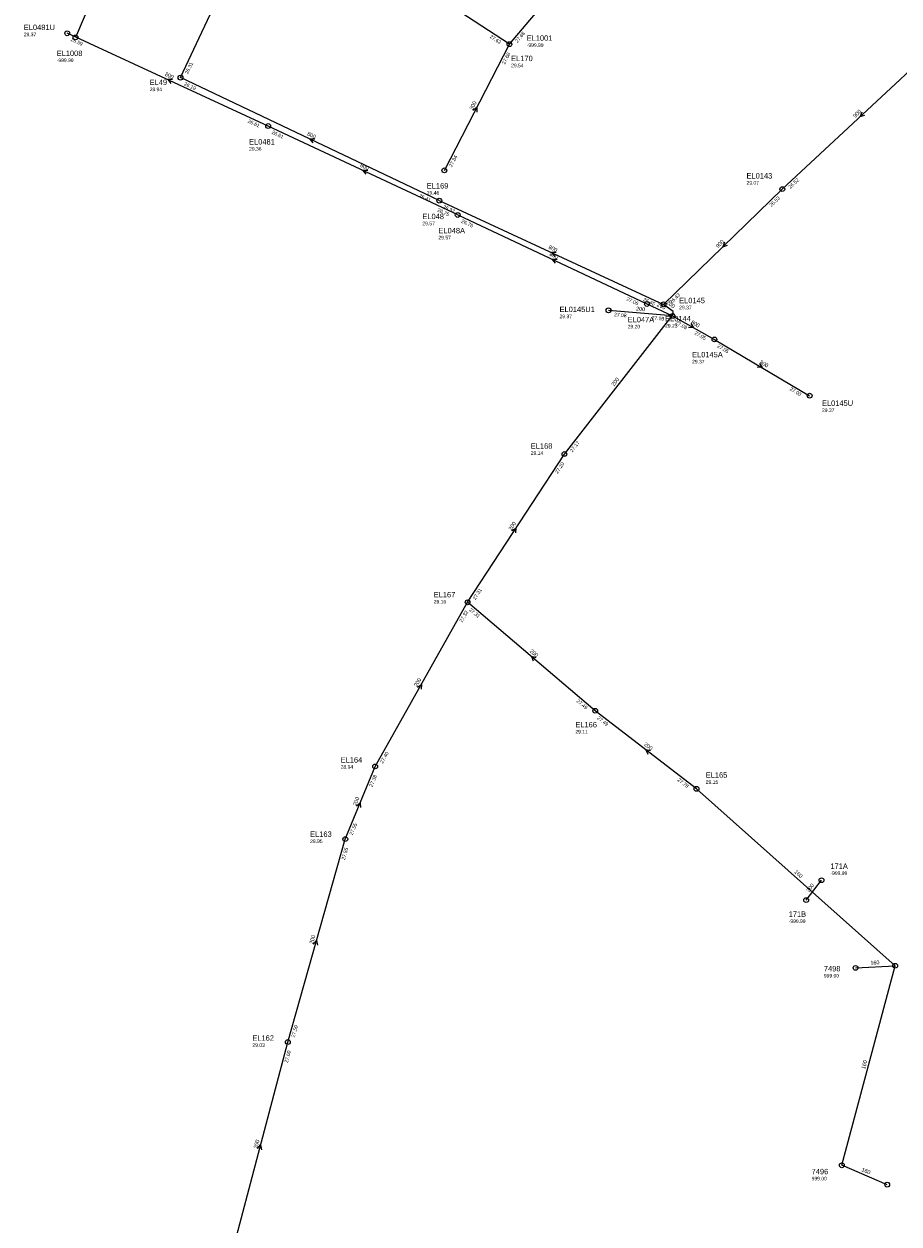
# Model space of a CAD drawing. Header units: metres. Extents: x 179992 to 198392, y 351761 to 369438.
# Tile 36 of 194: x 183104 to 183395, y 358505 to 358905. Entities that reach past the tile are written whole.
import ezdxf

# ---------------------------------------------------------------- set-up
doc = ezdxf.new("R2010")
doc.units = ezdxf.units.M

msp = doc.modelspace()

# ---------------------------------------------------------------- linework, layer by layer
at = {"layer": 'B-WE-RI-DRAINAGE-DRAIN_BETON_300', "linetype": 'Continuous'}
msp.add_lwpolyline([(183364.028, 358613.097), (183369.139, 358619.711)], dxfattribs=at)
at = {"layer": 'B-WE-RI-DRAINAGE-RIOOLPUT_INSPECTIEPUT'}
for centre in [(183369.14, 358619.71), (183364.03, 358613.1)]:
    msp.add_circle(centre, 0.8, dxfattribs=at)
at = {"layer": 'B-WE-RI-GWA-RIOOLLEIDING', "linetype": 'Continuous'}
for points in [[(183283.5, 358761.64), (183319.735, 358808.085), (183319.735, 358809.103), (183316.53, 358811.5)], [(183251.26, 358712.27), (183283.5, 358761.64)], [(183220.48, 358657.61), (183251.26, 358712.27)], [(183293.78, 358676.15), (183251.26, 358712.27)], [(183327.5, 358650.16), (183293.78, 358676.15)], [(183210.53, 358633.41), (183220.48, 358657.61)], [(183191.4, 358565.82), (183210.53, 358633.41)], [(183173.3, 358497.26), (183191.4, 358565.82)]]:
    msp.add_lwpolyline(points, dxfattribs=at)
at = {"layer": 'B-WE-RI-GWA-RIOOLLEIDING_BETON_300', "linetype": 'Continuous'}
for points in [[(183265.19, 358898.16), (183299.22, 358938.36)], [(183265.19, 358898.16), (183223.29, 358925.59)], [(183243.53, 358856.11), (183265.19, 358898.16)]]:
    msp.add_lwpolyline(points, dxfattribs=at)
at = {"layer": 'B-WE-RI-GWA-RIOOLLEIDING_BETON_800', "linetype": 'Continuous'}
msp.add_lwpolyline([(183155.67, 358887), (183203.07, 358987.86)], dxfattribs=at)
at = {"layer": 'B-WE-RI-GWA-RIOOLLEIDING_BETON_900', "linetype": 'Continuous'}
for points in [[(183407.97, 358898.18), (183356.07, 358849.89)], [(183356.07, 358849.89), (183316.53, 358811.5)]]:
    msp.add_lwpolyline(points, dxfattribs=at)
at = {"layer": 'B-WE-RI-GWA-RIOOLLEIDING_GVK_800', "linetype": 'Continuous'}
for points in [[(183241.84, 358846.03), (183155.67, 358887)], [(183241.84, 358846.03), (183316.53, 358811.5)]]:
    msp.add_lwpolyline(points, dxfattribs=at)
at = {"layer": 'B-WE-RI-GWA-RIOOLLEIDING_PVC_160', "linetype": 'Continuous'}
for points in [[(183393.66, 358591.23), (183327.5, 358650.16)], [(183375.91, 358524.78), (183393.66, 358591.23)], [(183380.47, 358590.51), (183393.66, 358591.23)], [(183391.02, 358518.31), (183375.91, 358524.78)]]:
    msp.add_lwpolyline(points, dxfattribs=at)
at = {"layer": 'B-WE-RI-GWA-RIOOLPUT_INSPECTIEPUT'}
for centre in [(183265.19, 358898.16), (183155.67, 358887), (183243.53, 358856.11), (183241.84, 358846.03), (183356.07, 358849.89), (183316.53, 358811.5), (183283.5, 358761.64), (183251.26, 358712.27), (183293.78, 358676.15), (183220.48, 358657.61), (183327.5, 358650.16), (183210.53, 358633.41), (183380.47, 358590.51), (183393.66, 358591.23), (183191.4, 358565.82), (183375.91, 358524.78), (183391.02, 358518.31)]:
    msp.add_circle(centre, 0.8, dxfattribs=at)
at = {"layer": 'B-WE-RI-GWA_STROMINGSRICHTING'}
for points in [[(183253.06, 358876.18), (183254.36, 358877.14), (183254.34, 358875.53)], [(183382.58, 358875.54), (183382.02, 358874.04), (183383.56, 358874.49)], [(183200.36, 358866.55), (183198.76, 358866.52), (183199.75, 358865.25)], [(183336.83, 358832.21), (183336.3, 358830.7), (183337.83, 358831.18)], [(183280.79, 358828.81), (183279.18, 358828.77), (183280.19, 358827.51)], [(183265.99, 358736.14), (183267.38, 358736.96), (183267.2, 358735.36)], [(183274.08, 358693.83), (183272.52, 358694.21), (183273.15, 358692.73)], [(183234.54, 358684.04), (183235.87, 358684.94), (183235.79, 358683.33)], [(183312.22, 358662.85), (183310.64, 358663.16), (183311.34, 358661.71)], [(183214.29, 358644.45), (183215.51, 358645.51), (183215.62, 358643.9)], [(183199.88, 358598.43), (183200.96, 358599.61), (183201.27, 358598.03)], [(183181.29, 358530.33), (183182.35, 358531.54), (183182.68, 358529.96)]]:
    msp.add_lwpolyline(points, dxfattribs=at)
at = {"layer": 'B-WE-RI-HWA-POMPPUT'}
msp.add_circle((183310.99, 358811.63), 0.8, dxfattribs=at)
at = {"layer": 'B-WE-RI-HWA-RIOOLLEIDING', "linetype": 'Continuous'}
msp.add_lwpolyline([(183310.99, 358811.63), (183319.48, 358807.65)], dxfattribs=at)
at = {"layer": 'B-WE-RI-HWA-RIOOLLEIDING_GVK_800', "linetype": 'Continuous'}
for points in [[(183184.84, 358870.88), (183117.936, 358901.783)], [(183247.98, 358841.27), (183184.84, 358870.88)], [(183247.98, 358841.27), (183310.99, 358811.63)], [(183319.48, 358807.65), (183333.471, 358799.817)], [(183333.471, 358799.817), (183365.179, 358781.067)]]:
    msp.add_lwpolyline(points, dxfattribs=at)
at = {"layer": 'B-WE-RI-HWA-RIOOLLEIDING_PVC_200', "linetype": 'Continuous'}
msp.add_lwpolyline([(183319.48, 358807.65), (183298.198, 358809.5)], dxfattribs=at)
at = {"layer": 'B-WE-RI-HWA-RIOOLPUT_INSPECTIEPUT'}
for centre in [(183117.94, 358901.78), (183184.84, 358870.88), (183247.98, 358841.27), (183298.2, 358809.5), (183319.48, 358807.65), (183333.47, 358799.82), (183365.18, 358781.07)]:
    msp.add_circle(centre, 0.8, dxfattribs=at)
at = {"layer": 'B-WE-RI-HWA_STROMINGSRICHTING'}
for points in [[(183153, 358886.38), (183151.39, 358886.33), (183152.39, 358885.07)], [(183218.02, 358856.12), (183216.41, 358856.08), (183217.41, 358854.81)], [(183281.09, 358826.49), (183279.48, 358826.45), (183280.48, 358825.19)], [(183325.57, 358805.07), (183326.48, 358803.73), (183324.87, 358803.81)], [(183348.45, 358791.79), (183349.33, 358790.44), (183347.72, 358790.56)]]:
    msp.add_lwpolyline(points, dxfattribs=at)
at = {"layer": 'B-WE-RI-RIOOLLEIDING', "linetype": 'Continuous'}
msp.add_lwpolyline([(183172.676, 359022.401), (183120.69, 358900.393)], dxfattribs=at)
at = {"layer": 'B-WE-RI-RIOOLPUT_INSPECTIEPUT'}
msp.add_circle((183120.69, 358900.39), 0.8, dxfattribs=at)

# ---------------------------------------------------------------- texts
at = {"layer": 'B-WE-RI-DRAINAGE_AFM'}
msp.add_text('300', height=1.3, rotation=52.3, dxfattribs=at).set_placement((183365.01, 358615.63))
at = {"layer": 'B-WE-RI-DRAINAGE_PUTDEKSELNIVEAU'}
for p in [(183372.09, 358621.45), (183358.19, 358605.47)]:
    msp.add_text('-999.99', height=1.2, dxfattribs=at).set_placement(p)
at = {"layer": 'B-WE-RI-DRAINAGE_PUTNUMMER'}
for s, p in [('171A', (183372.09, 358623.49)), ('171B', (183358.19, 358607.51))]:
    msp.add_text(s, height=1.8, dxfattribs=at).set_placement(p)
at = {"layer": 'B-WE-RI-GWA_AFM'}
for s, rotation, p in [('300', 62.75, (183252.95, 358876.11)), ('900', 42.94, (183380.34, 358873.54)), ('800', -25.43, (183197.68, 358867.86)), ('800', -24.81, (183278.09, 358830.11)), ('900', 44.15, (183334.63, 358830.15)), ('200', -36.79, (183317.34, 358811.87)), ('200', 52.04, (183300.06, 358784.14)), ('200', 56.85, (183265.86, 358736.08)), ('200', -40.35, (183271.83, 358695.81)), ('200', 60.62, (183234.43, 358683.98)), ('200', -37.62, (183309.88, 358664.71)), ('200', 67.65, (183214.18, 358644.36)), ('160', -41.69, (183359.93, 358622.3)), ('200', 74.2, (183199.8, 358598.34)), ('160', 3.12, (183385.46, 358591.56)), ('160', 75.04, (183383.62, 358556.7)), ('200', 75.21, (183181.2, 358530.23)), ('160', -23.18, (183382.34, 358522.87))]:
    msp.add_text(s, height=1.3, rotation=rotation, dxfattribs=at).set_placement(p)
at = {"layer": 'B-WE-RI-GWA_BOB'}
for s, rotation, p in [('27.62', -33.21, (183258.51, 358900.38)), ('27.68', 49.75, (183267.86, 358898.52)), ('27.68', 62.75, (183263.68, 358891.29)), ('26.31', 64.83, (183158.15, 358888.04)), ('26.19', -25.43, (183156.7, 358884.52)), ('27.84', 62.75, (183246.05, 358857.06)), ('26.52', 42.94, (183358.76, 358849.93)), ('26.41', -25.43, (183234.93, 358847.32)), ('26.53', 44.15, (183352.45, 358843.86)), ('26.37', -24.81, (183242.9, 358843.56)), ('26.43', 44.15, (183319.22, 358811.6)), ('26.45', -24.81, (183309.6, 358812.72)), ('27.17', 52.04, (183286.15, 358762.11)), ('27.20', 56.85, (183281.29, 358754.96)), ('27.31', 56.85, (183253.86, 358712.96)), ('27.32', 60.62, (183249.49, 358705.46)), ('27.31', -40.35, (183251.62, 358709.6)), ('27.49', -40.35, (183287.43, 358679.18)), ('27.49', -37.62, (183294.27, 358673.5)), ('27.40', 60.62, (183223.03, 358658.47)), ('27.38', 67.65, (183219.56, 358650.64)), ('27.78', -37.62, (183321.02, 358652.89)), ('27.55', 67.65, (183212.96, 358634.58)), ('27.55', 74.2, (183210.41, 358626.38)), ('27.59', 74.2, (183193.68, 358567.25)), ('27.60', 75.21, (183191.4, 358558.79))]:
    msp.add_text(s, height=1.2, rotation=rotation, dxfattribs=at).set_placement(p)
at = {"layer": 'B-WE-RI-GWA_PUTDEKSELNIVEAU'}
for s, p in [('29.54', (183265.77, 358890.46)), ('28.94', (183145.37, 358882.5)), ('29.07', (183344.16, 358851.36)), ('29.46', (183237.68, 358848.03)), ('29.57', (183236.21, 358837.84)), ('29.23', (183317.03, 358803.79)), ('29.14', (183272.32, 358761.38)), ('29.16', (183239.99, 358711.87)), ('29.11', (183287.16, 358668.58)), ('28.94', (183209, 358656.85)), ('29.15', (183330.59, 358651.8)), ('28.95', (183198.82, 358632.11)), ('999.00', (183369.92, 358587.32)), ('29.03', (183179.59, 358564.2)), ('999.00', (183365.84, 358519.74))]:
    msp.add_text(s, height=1.2, dxfattribs=at).set_placement(p)
at = {"layer": 'B-WE-RI-GWA_PUTNUMMER'}
for s, p in [('EL170', (183265.77, 358892.5)), ('EL49', (183145.37, 358884.54)), ('EL0143', (183344.16, 358853.4)), ('EL169', (183237.68, 358850.07)), ('EL048', (183236.21, 358839.88)), ('EL0144', (183317.03, 358805.83)), ('EL168', (183272.32, 358763.42)), ('EL167', (183239.99, 358713.91)), ('EL166', (183287.16, 358670.62)), ('EL164', (183209, 358658.89)), ('EL165', (183330.59, 358653.84)), ('EL163', (183198.82, 358634.15)), ('7498', (183369.92, 358589.36)), ('EL162', (183179.59, 358566.24)), ('7496', (183365.84, 358521.78))]:
    msp.add_text(s, height=1.8, dxfattribs=at).set_placement(p)
at = {"layer": 'B-WE-RI-HWA_AFM'}
for s, rotation, p in [('800', -24.79, (183150.3, 358887.71)), ('800', -25.12, (183215.33, 358857.42)), ('800', -25.19, (183278.41, 358827.8)), ('200', -4.97, (183307.36, 358809.46)), ('200', -25.12, (183314.16, 358810.99)), ('800', -29.24, (183325.49, 358805.15)), ('800', -30.6, (183348.38, 358791.89))]:
    msp.add_text(s, height=1.3, rotation=rotation, dxfattribs=at).set_placement(p)
at = {"layer": 'B-WE-RI-HWA_BOB'}
for s, rotation, p in [('26.59', -24.79, (183119, 358899.31)), ('26.61', -24.79, (183177.91, 358872.1)), ('26.61', -25.12, (183185.89, 358868.4)), ('26.75', -25.12, (183241.06, 358842.53)), ('26.76', -25.19, (183249.02, 358838.79)), ('27.06', -25.19, (183304.07, 358812.9)), ('27.08', -4.97, (183300.03, 358807.53)), ('27.08', -4.97, (183312.55, 358806.45)), ('27.08', -29.24, (183320.35, 358805.1)), ('27.05', -29.24, (183326.66, 358801.57)), ('27.05', -30.6, (183334.28, 358797.25)), ('27.00', -30.6, (183358.41, 358782.98))]:
    msp.add_text(s, height=1.2, rotation=rotation, dxfattribs=at).set_placement(p)
at = {"layer": 'B-WE-RI-HWA_PUTDEKSELNIVEAU'}
for s, p in [('29.37', (183103.47, 358900.8)), ('29.36', (183178.49, 358862.69)), ('29.57', (183241.56, 358833.12)), ('29.37', (183321.73, 358809.85)), ('29.37', (183281.89, 358806.89)), ('29.20', (183304.57, 358803.48)), ('29.37', (183326.03, 358791.82)), ('29.37', (183369.29, 358775.65))]:
    msp.add_text(s, height=1.2, dxfattribs=at).set_placement(p)
at = {"layer": 'B-WE-RI-HWA_PUTNUMMER'}
for s, p in [('EL0481U', (183103.47, 358902.84)), ('EL0481', (183178.49, 358864.73)), ('EL048A', (183241.56, 358835.16)), ('EL0145U1', (183281.89, 358808.93)), ('EL0145', (183321.73, 358811.89)), ('EL047A', (183304.57, 358805.52)), ('EL0145A', (183326.03, 358793.86)), ('EL0145U', (183369.29, 358777.69))]:
    msp.add_text(s, height=1.8, dxfattribs=at).set_placement(p)
at = {"layer": 'B-WE-RI_PUTDEKSELNIVEAU'}
for p in [(183270.94, 358897.23), (183114.42, 358892.17)]:
    msp.add_text('-999.99', height=1.2, dxfattribs=at).set_placement(p)
at = {"layer": 'B-WE-RI_PUTNUMMER'}
for s, p in [('EL1001', (183270.94, 358899.27)), ('EL1008', (183114.42, 358894.21))]:
    msp.add_text(s, height=1.8, dxfattribs=at).set_placement(p)

doc.saveas('drawing.dxf')
